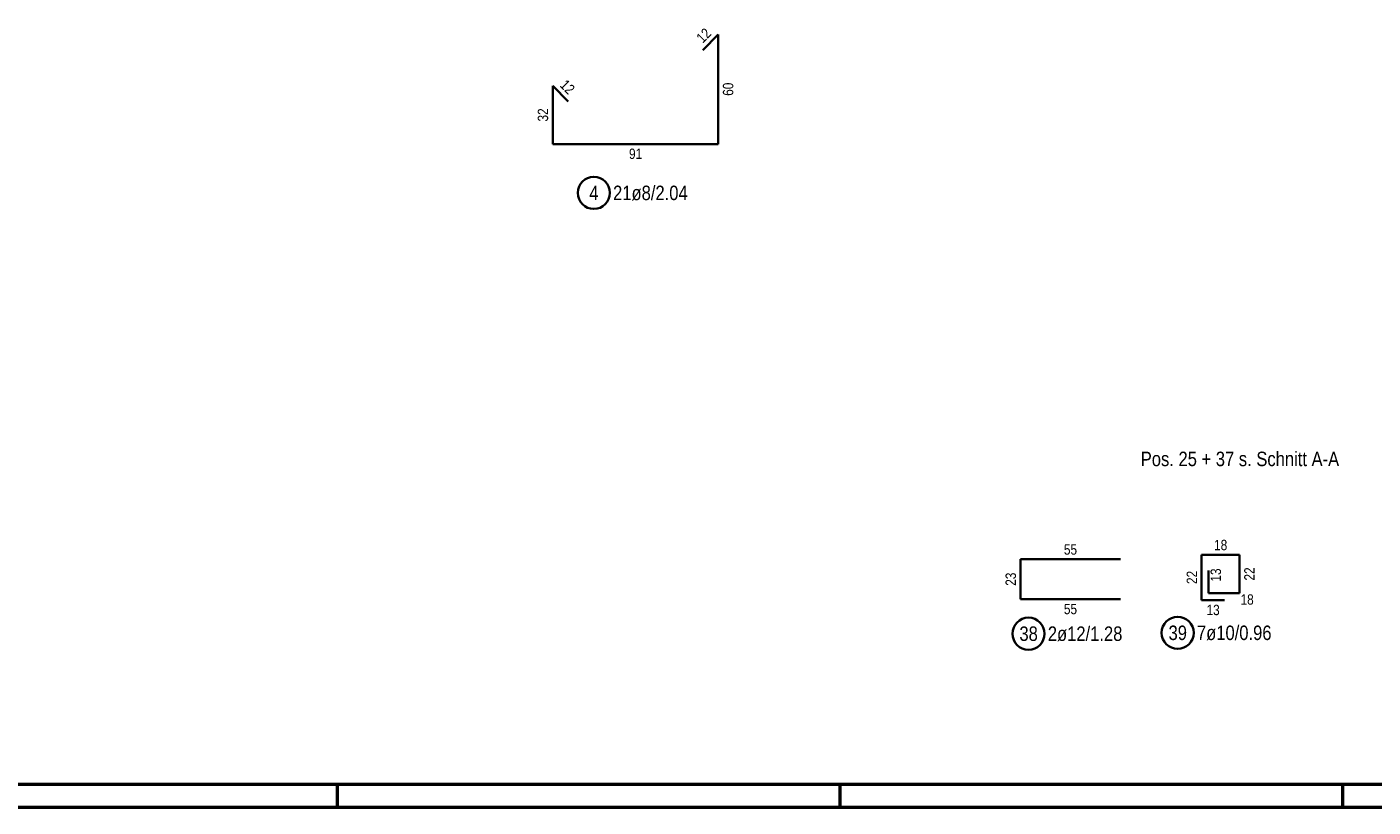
# Model space of a CAD drawing. Header units: millimetres. Extents: x -1.9 to 32.6, y 0 to 21.
# Tile 2 of 59: x 3.6 to 10.9, y 0 to 4.2. Entities that reach past the tile are written whole.
import ezdxf

# ---------------------------------------------------------------- set-up
doc = ezdxf.new("R2010")
doc.units = ezdxf.units.MM
doc.styles.add('Arial Narrow', font='ARIALN.TTF')

msp = doc.modelspace()

# ---------------------------------------------------------------- linework, layer by layer
at = {"color": 2, "linetype": 'Continuous', "lineweight": 35}
for p, q in [((7.324498, 4.207669), (7.239645, 4.122816)), ((7.324498, 3.611669), (7.324498, 4.207669)), ((6.507351, 3.842816), (6.422498, 3.927669)), ((6.422498, 3.927669), (6.422498, 3.611669)), ((6.422498, 3.611669), (7.324498, 3.611669)), ((9.514136, 1.349877), (8.970136, 1.349877)), ((8.970136, 1.349877), (8.970136, 1.131877)), ((10.163982, 1.374314), (9.956482, 1.374314)), ((9.956482, 1.374314), (9.956482, 1.126814)), ((10.163982, 1.164314), (10.163982, 1.374314)), ((9.993982, 1.289314), (9.993982, 1.164314)), ((8.970136, 1.131877), (9.514136, 1.131877)), ((9.956482, 1.126814), (10.081482, 1.126814)), ((9.993982, 1.164314), (10.163982, 1.164314))]:
    msp.add_line(p, q, dxfattribs=at)
at = {"color": 4, "linetype": 'Continuous', "lineweight": 50}
for p, q in [((0.5, 0.125), (29.6, 0.125)), ((5.25, 0), (5.25, 0.125)), ((7.9875, 0), (7.9875, 0.125)), ((10.725, 0), (10.725, 0.125)), ((0, 0), (29.725, 0))]:
    msp.add_line(p, q, dxfattribs=at)
at = {"color": 2, "linetype": 'Continuous', "lineweight": 35}
for centre in [(6.646391, 3.345422), (9.014023, 0.944377), (9.826269, 0.949229)]:
    msp.add_circle(centre, 0.0875, dxfattribs=at)

# ---------------------------------------------------------------- texts
at = {"color": 2, "lineweight": 35, "style": 'Arial Narrow'}
msp.add_text('Pos. 25 + 37 s. Schnitt A-A', height=0.07875, dxfattribs=at).set_placement((9.625219, 1.857042))
at = {"color": 3, "lineweight": 25, "char_height": 0.05625, "attachment_point": 1, "line_spacing_factor": 0.9, "style": 'Arial Narrow'}
for s, insert, rotation in [('12', (7.199561, 4.197637), 45), ('12', (6.497319, 3.967753), 315), ('60', (7.349498, 3.874232), 90), ('32', (6.341248, 3.734232), 90), ('23', (8.888886, 1.205439), 90), ('22', (9.875232, 1.215126), 90), ('13', (10.005623, 1.228252), 90), ('22', (10.188982, 1.233876), 90)]:
    msp.add_mtext(s, dxfattribs=dict(at, insert=insert, rotation=rotation))
for s, insert in [('91', (6.838061, 3.586669)), ('55', (9.206698, 1.431127)), ('18', (10.024794, 1.455564)), ('55', (9.206698, 1.106877)), ('13', (9.983544, 1.101814)), ('18', (10.168707, 1.158765))]:
    msp.add_mtext(s, dxfattribs=dict(at, insert=insert))
at = {"color": 2, "lineweight": 35, "char_height": 0.07875, "attachment_point": 1, "line_spacing_factor": 0.9, "style": 'Arial Narrow'}
for s, insert in [('4', (6.621584, 3.384797)), ('21ø8/2.04', (6.751391, 3.384797)), ('38', (8.964411, 0.983752)), ('2ø12/1.28', (9.119023, 0.983752)), ('39', (9.776656, 0.988604)), ('7ø10/0.96', (9.931269, 0.988604))]:
    msp.add_mtext(s, dxfattribs=dict(at, insert=insert))

doc.saveas('drawing.dxf')
